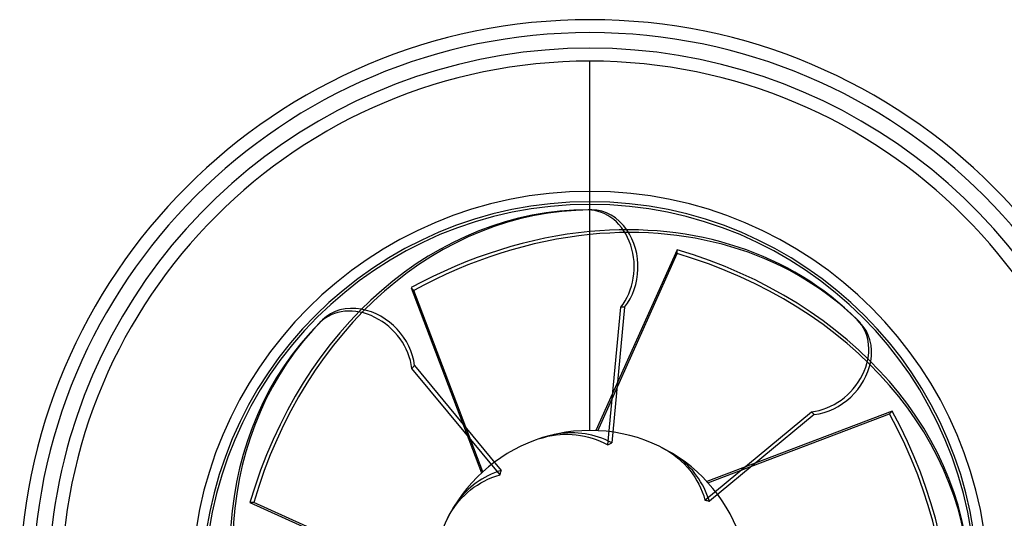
# Model space of a CAD drawing. Header units: millimetres. Extents: x -88 to 156, y -100 to 88.
# Tile 3 of 4: x -88 to 64, y 11 to 88. Entities that reach past the tile are written whole.
import ezdxf

# ---------------------------------------------------------------- set-up
doc = ezdxf.new("R2010")
doc.units = ezdxf.units.MM
doc.layers.add('HIDDEN', color=7, linetype='Continuous')
doc.layers.add('THICK', color=7, linetype='Continuous')

msp = doc.modelspace()

# ---------------------------------------------------------------- linework, layer by layer
at = {"layer": 'HIDDEN'}
for p, q in [((0, 59.5), (0, 81.6)), ((0, 59.5), (0, 81.6)), ((0, 58.64), (0, 58.64)), ((2.74, 22.36), (4.74, 43.62)), ((5.33, 43.62), (3.36, 22.71)), ((5.33, 43.62), (4.74, 43.62)), ((-27.07, 34.61), (-27.49, 34.19)), ((-13.87, 17.75), (-27.49, 34.19)), ((-27.07, 34.61), (-13.68, 18.44)), ((17.75, 13.87), (34.19, 27.49)), ((34.61, 27.07), (34.19, 27.49)), ((34.61, 27.07), (18.44, 13.68)), ((-7.73, 23.35), (-7.11, 23.54)), ((-7.11, 23.54), (-6.48, 23.7)), ((-6.48, 23.7), (-5.84, 23.83)), ((-5.5, 23.97), (-6.03, 23.85)), ((-5.84, 23.83), (-5.22, 23.93)), ((-4.98, 24.07), (-5.5, 23.97)), ((-5.22, 23.93), (-4.61, 23.99)), ((-4.48, 24.15), (-4.98, 24.07)), ((-4.61, 23.99), (-4.01, 24.02)), ((-3.97, 24.2), (-4.48, 24.15)), ((-4.01, 24.02), (-3.39, 24.03)), ((-3.44, 24.24), (-3.97, 24.2)), ((-2.9, 24.25), (-3.44, 24.24)), ((-3.39, 24.03), (-2.75, 24)), ((-2.35, 24.25), (-2.9, 24.25)), ((-2.75, 24), (-2.11, 23.94)), ((-1.8, 24.21), (-2.35, 24.25)), ((-2.11, 23.94), (-1.47, 23.85)), ((-1.26, 24.16), (-1.8, 24.21)), ((-1.47, 23.85), (-0.84, 23.72)), ((-0.73, 24.09), (-1.26, 24.16)), ((-0.84, 23.72), (-0.24, 23.58)), ((-0.22, 23.99), (-0.73, 24.09)), ((-0.24, 23.58), (0.34, 23.4)), ((0.28, 23.88), (-0.22, 23.99)), ((0.79, 23.74), (0.28, 23.88)), ((0.34, 23.4), (0.94, 23.19)), ((1.31, 23.58), (0.79, 23.74)), ((0.94, 23.19), (1.55, 22.95)), ((1.83, 23.4), (1.31, 23.58)), ((1.55, 22.95), (2.15, 22.67)), ((2.35, 23.19), (1.83, 23.4)), ((2.87, 22.96), (2.35, 23.19)), ((3.36, 22.71), (2.87, 22.96)), ((2.15, 22.67), (2.74, 22.36)), ((2.74, 22.36), (2.85, 22.42)), ((2.85, 22.42), (2.95, 22.48)), ((2.95, 22.48), (3.06, 22.54)), ((3.06, 22.54), (3.16, 22.6)), ((3.16, 22.6), (3.26, 22.66)), ((3.26, 22.66), (3.36, 22.71)), ((11.05, 21.98), (11.62, 21.67)), ((11.62, 21.67), (12.18, 21.34)), ((12.18, 21.34), (12.72, 20.98)), ((13.06, 20.84), (12.6, 21.13)), ((12.72, 20.98), (13.23, 20.61)), ((13.5, 20.54), (13.06, 20.84)), ((13.23, 20.61), (13.7, 20.23)), ((13.9, 20.24), (13.5, 20.54)), ((13.7, 20.23), (14.15, 19.82)), ((14.31, 19.92), (13.9, 20.24)), ((14.15, 19.82), (14.59, 19.38)), ((14.71, 19.57), (14.31, 19.92)), ((-14.21, 18.26), (-14.73, 18.06)), ((-13.68, 18.44), (-14.21, 18.26)), ((-13.75, 18.22), (-13.71, 18.33)), ((-13.71, 18.33), (-13.68, 18.44)), ((14.59, 19.38), (15.03, 18.91)), ((15.1, 19.2), (14.71, 19.57)), ((15.03, 18.91), (15.44, 18.42)), ((15.48, 18.81), (15.1, 19.2)), ((15.44, 18.42), (15.83, 17.9)), ((15.85, 18.4), (15.48, 18.81)), ((16.19, 17.98), (15.85, 18.4)), ((-17.12, 16.81), (-17.55, 16.51)), ((-16.69, 17.08), (-17.12, 16.81)), ((-16.84, 16.5), (-16.3, 16.79)), ((-16.23, 17.35), (-16.69, 17.08)), ((-16.3, 16.79), (-15.74, 17.07)), ((-15.75, 17.6), (-16.23, 17.35)), ((-15.25, 17.84), (-15.75, 17.6)), ((-15.74, 17.07), (-15.13, 17.32)), ((-14.73, 18.06), (-15.25, 17.84)), ((-15.13, 17.32), (-14.51, 17.55)), ((-14.51, 17.55), (-13.87, 17.75)), ((-13.87, 17.75), (-13.84, 17.87)), ((-13.84, 17.87), (-13.81, 17.99)), ((-13.81, 17.99), (-13.78, 18.1)), ((-13.78, 18.1), (-13.75, 18.22)), ((15.83, 17.9), (16.18, 17.37)), ((16.18, 17.37), (16.5, 16.84)), ((16.51, 17.55), (16.19, 17.98)), ((16.5, 16.84), (16.79, 16.3)), ((16.81, 17.12), (16.51, 17.55)), ((17.08, 16.69), (16.81, 17.12)), ((-18.81, 15.48), (-19.2, 15.1)), ((-18.91, 15.03), (-18.42, 15.44)), ((-18.4, 15.85), (-18.81, 15.48)), ((-18.42, 15.44), (-17.9, 15.83)), ((-17.98, 16.19), (-18.4, 15.85)), ((-17.55, 16.51), (-17.98, 16.19)), ((-17.9, 15.83), (-17.37, 16.18)), ((-17.37, 16.18), (-16.84, 16.5)), ((16.79, 16.3), (17.07, 15.74)), ((17.07, 15.74), (17.32, 15.13)), ((17.35, 16.23), (17.08, 16.69)), ((17.6, 15.75), (17.35, 16.23)), ((17.84, 15.25), (17.6, 15.75)), ((18.06, 14.73), (17.84, 15.25)), ((-20.61, 13.23), (-20.23, 13.7)), ((-20.24, 13.9), (-20.54, 13.5)), ((-19.92, 14.31), (-20.24, 13.9)), ((-20.23, 13.7), (-19.82, 14.15)), ((-19.57, 14.71), (-19.92, 14.31)), ((-19.82, 14.15), (-19.38, 14.59)), ((-19.2, 15.1), (-19.57, 14.71)), ((-19.38, 14.59), (-18.91, 15.03)), ((17.32, 15.13), (17.55, 14.51)), ((17.55, 14.51), (17.75, 13.87)), ((17.75, 13.87), (17.87, 13.84)), ((17.87, 13.84), (17.99, 13.81)), ((17.99, 13.81), (18.1, 13.78)), ((18.26, 14.21), (18.06, 14.73)), ((18.1, 13.78), (18.22, 13.75)), ((18.22, 13.75), (18.33, 13.71)), ((18.44, 13.68), (18.26, 14.21)), ((18.33, 13.71), (18.44, 13.68)), ((-21.67, 11.62), (-21.34, 12.18)), ((-21.34, 12.18), (-20.98, 12.72)), ((-20.84, 13.06), (-21.13, 12.6)), ((-20.98, 12.72), (-20.61, 13.23)), ((-20.54, 13.5), (-20.84, 13.06)), ((-21.98, 11.05), (-21.67, 11.62))]:
    msp.add_line(p, q, dxfattribs=at)
for radius, start, end in [(86, 0, 180), (86, 0, 180), (86, 0, 180), (81.6, 90, 270), (81.6, 270, 90), (59.9, 0, 180)]:
    msp.add_arc((0, 0), radius, start, end, dxfattribs=at)
for centre, major_axis, start_param, end_param in [((-0.29, 49.84), (0, -8.8), 0.785398, 3.141593), ((0.29, 49.84), (0, 8.8), -2.356194, -0.862133), ((-35.45, 35.03), (6.22, -6.22), 0.785398, 3.141593), ((-35.03, 35.45), (-6.22, 6.22), -2.356194, -0.862133), ((35.03, 35.45), (-6.22, -6.22), 0.785398, 3.141593), ((35.45, 35.03), (6.22, 6.22), -2.356194, -0.862133)]:
    msp.add_ellipse(centre, major_axis=major_axis, ratio=0.809017, start_param=start_param, end_param=end_param, dxfattribs=at)
at = {"layer": 'THICK'}
for p, q in [((0, 24.6), (0, 59.5)), ((0, 24.6), (0, 59.5)), ((0, 58.64), (-0.29, 58.64)), ((0.29, 58.64), (0, 58.64)), ((13.48, 52.48), (0.93, 24.58)), ((1.19, 24.57), (13.48, 51.89)), ((13.48, 51.89), (13.48, 52.48)), ((-27.58, 46.64), (-16.73, 18.04)), ((-27.16, 46.22), (-27.58, 46.64)), ((-16.54, 18.21), (-27.16, 46.22)), ((-41.26, 41.67), (-41.67, 41.26)), ((41.67, 41.26), (41.26, 41.67)), ((46.64, 27.58), (18.04, 16.73)), ((46.22, 27.16), (46.64, 27.58)), ((18.21, 16.54), (46.22, 27.16)), ((-52.48, 13.48), (-24.58, 0.93)), ((-51.89, 13.48), (-52.48, 13.48)), ((-24.57, 1.19), (-51.89, 13.48))]:
    msp.add_line(p, q, dxfattribs=at)
for radius, start, end in [(88, 0, 180), (86, 0, 180), (83.6, 90, 237.4336), (83.6, 302.5665, 90), (61.5, 90, 180), (61.5, 0, 90), (59.9, 0, 180), (59.5, 90, 270), (59.5, 270, 90), (24.6, 0, 180)]:
    msp.add_arc((0, 0), radius, start, end, dxfattribs=at)
for centre, major_axis, start_param, end_param in [((-0.29, -10), (0, -68.64), -3.141593, -1.919862), ((0.29, -10), (0, 68.64), 0.00531, 1.22173), ((0.29, -10), (0, 68.64), 0, 0.005274), ((0.29, 49.84), (0, 8.8), -0.862133, 0), ((-7.28, -6.86), (-48.54, -48.54), -3.141593, -2.367885), ((-6.86, -7.28), (48.54, 48.54), 0, 0.780408), ((-7.28, -6.86), (-48.54, -48.54), -2.367853, -1.919862), ((-6.86, -7.28), (48.54, 48.54), 0.78044, 1.22173), ((-10, 0.29), (-68.64, 0), -3.141593, -1.919862), ((-10, -0.29), (68.64, 0), 0, 1.22173), ((-35.03, 35.45), (-6.22, 6.22), -0.862133, 0), ((6.86, -7.28), (48.54, -48.54), -3.141593, -1.919862), ((7.28, -6.86), (-48.54, 48.54), 0, 1.22173), ((35.45, 35.03), (6.22, 6.22), -0.862133, 0), ((-6.86, 7.28), (-48.54, 48.54), -3.141593, -1.919862), ((-7.28, 6.86), (48.54, -48.54), 0, 1.22173)]:
    msp.add_ellipse(centre, major_axis=major_axis, ratio=0.809017, start_param=start_param, end_param=end_param, dxfattribs=at)

doc.saveas('drawing.dxf')
